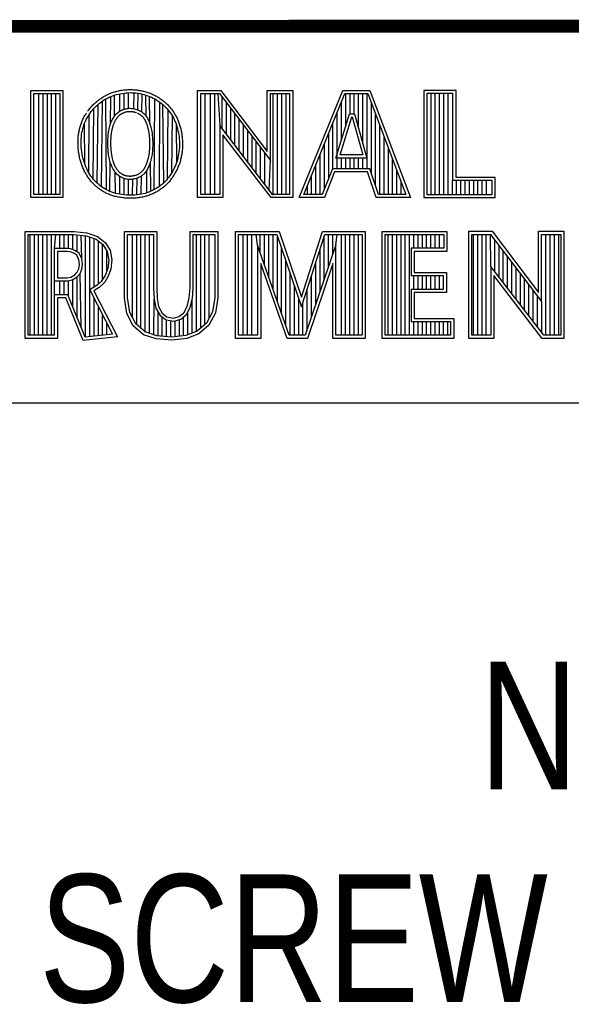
# Model space of a CAD drawing. Header units: inches. Extents: x 0 to 22, y 0 to 17.
# Tile 20 of 26: x 17.589 to 18.452, y 1.428 to 2.97. Entities that reach past the tile are written whole.
import ezdxf

# ---------------------------------------------------------------- set-up
doc = ezdxf.new("R2010")
doc.units = ezdxf.units.IN
doc.header["$LTSCALE"] = 1.21
doc.header["$MEASUREMENT"] = 0
doc.layers.get('0').update_dxf_attribs({"linetype": 'CONTINUOUS'})
doc.styles.get("Standard").update_dxf_attribs({"font": 'txt', "width": 0.8})

msp = doc.modelspace()

# ---------------------------------------------------------------- linework, layer by layer
at = {"color": 2, "linetype": 'CONTINUOUS'}
for p, q in [((16.3737, 2.9596), (21.5037, 2.9596)), ((16.375, 2.96), (21.5, 2.96)), ((17.6059, 2.8591), (17.6565, 2.8591)), ((17.6059, 2.6915), (17.6059, 2.8591)), ((17.6108, 2.8542), (17.6516, 2.8542)), ((17.6108, 2.6964), (17.6108, 2.8542)), ((17.6187, 2.6964), (17.6187, 2.8542)), ((17.6254, 2.6964), (17.6254, 2.8542)), ((17.632, 2.6964), (17.632, 2.8542)), ((17.6387, 2.6964), (17.6387, 2.8542)), ((17.6454, 2.6964), (17.6454, 2.8542)), ((17.6516, 2.8542), (17.6516, 2.6964)), ((17.6565, 2.8591), (17.6565, 2.6915)), ((17.7399, 2.8526), (17.7429, 2.8534)), ((17.7429, 2.8534), (17.7459, 2.8541)), ((17.7455, 2.8267), (17.7455, 2.854)), ((17.7459, 2.8541), (17.749, 2.8546)), ((17.749, 2.8546), (17.7522, 2.8551)), ((17.7522, 2.8551), (17.7553, 2.8554)), ((17.7522, 2.8298), (17.7522, 2.8551)), ((17.7553, 2.8554), (17.7585, 2.8556)), ((17.7585, 2.8556), (17.7616, 2.8557)), ((17.7589, 2.8311), (17.7589, 2.8556)), ((17.7616, 2.8557), (17.7648, 2.8556)), ((17.7648, 2.8556), (17.768, 2.8555)), ((17.7676, 2.8306), (17.768, 2.8555)), ((17.768, 2.8555), (17.7711, 2.8552)), ((17.7711, 2.8552), (17.7742, 2.8548)), ((17.7739, 2.8287), (17.7742, 2.8548)), ((17.7742, 2.8548), (17.7773, 2.8542)), ((17.7773, 2.8542), (17.7804, 2.8536)), ((17.7801, 2.8254), (17.7804, 2.8536)), ((17.7804, 2.8536), (17.7834, 2.8528)), ((17.8673, 2.8592), (17.9039, 2.8592)), ((17.8673, 2.6915), (17.8673, 2.8592)), ((17.8721, 2.8543), (17.9015, 2.8543)), ((17.8721, 2.6963), (17.8721, 2.8543)), ((17.879, 2.6963), (17.879, 2.8543)), ((17.8874, 2.6963), (17.8874, 2.8543)), ((17.8941, 2.6963), (17.8941, 2.8543)), ((17.8991, 2.8543), (17.9019, 2.8042)), ((17.9015, 2.8543), (17.9813, 2.7492)), ((17.9039, 2.8592), (17.9764, 2.7636)), ((17.9764, 2.8592), (18.0162, 2.8592)), ((17.9764, 2.7636), (17.9764, 2.8592)), ((17.9813, 2.8543), (18.0114, 2.8543)), ((17.9813, 2.7492), (17.9813, 2.8543)), ((17.9858, 2.695), (17.9858, 2.8543)), ((17.9925, 2.6963), (17.9925, 2.8543)), ((17.9992, 2.6963), (17.9992, 2.8543)), ((18.0059, 2.6963), (18.0059, 2.8543)), ((18.0114, 2.8543), (18.0114, 2.6963)), ((18.0162, 2.8592), (18.0162, 2.6915)), ((18.0262, 2.6915), (18.0946, 2.8591)), ((18.0334, 2.6964), (18.0979, 2.8542)), ((18.0946, 2.8591), (18.1369, 2.8591)), ((18.0979, 2.8542), (18.1336, 2.8542)), ((18.0993, 2.803), (18.0993, 2.8542)), ((18.106, 2.8228), (18.106, 2.8542)), ((18.1127, 2.8228), (18.1127, 2.8542)), ((18.1193, 2.8002), (18.1193, 2.8542)), ((18.126, 2.7756), (18.126, 2.8542)), ((18.1327, 2.7364), (18.1327, 2.8542)), ((18.1336, 2.8542), (18.1935, 2.6964)), ((18.1369, 2.8591), (18.2005, 2.6915)), ((18.272, 2.8591), (18.2214, 2.8591)), ((18.2214, 2.8591), (18.2214, 2.6915)), ((18.2671, 2.8542), (18.2262, 2.8542)), ((18.2262, 2.8542), (18.2262, 2.6964)), ((18.2328, 2.6964), (18.2328, 2.8542)), ((18.2395, 2.6964), (18.2395, 2.8542)), ((18.2462, 2.6964), (18.2462, 2.8542)), ((18.2529, 2.6964), (18.2529, 2.8542)), ((18.2595, 2.6964), (18.2595, 2.8542)), ((18.2671, 2.7179), (18.2671, 2.8542)), ((18.272, 2.7227), (18.272, 2.8591)), ((17.7114, 2.8372), (17.7138, 2.8392)), ((17.7138, 2.8392), (17.7162, 2.841)), ((17.7162, 2.841), (17.7186, 2.8427)), ((17.717, 2.7082), (17.7186, 2.8427)), ((17.7186, 2.8427), (17.721, 2.8444)), ((17.721, 2.8444), (17.7235, 2.8459)), ((17.7235, 2.8459), (17.7261, 2.8472)), ((17.7246, 2.7036), (17.7235, 2.8459)), ((17.7261, 2.8472), (17.7287, 2.8485)), ((17.7287, 2.8485), (17.7314, 2.8497)), ((17.731, 2.807), (17.7314, 2.8497)), ((17.7314, 2.8497), (17.7342, 2.8508)), ((17.7342, 2.8508), (17.737, 2.8517)), ((17.737, 2.8517), (17.7399, 2.8526)), ((17.7374, 2.8193), (17.737, 2.8517)), ((17.7834, 2.8528), (17.7864, 2.8519)), ((17.7864, 2.8519), (17.7893, 2.8509)), ((17.7867, 2.8189), (17.7864, 2.8519)), ((17.7893, 2.8509), (17.7922, 2.8498)), ((17.7922, 2.8498), (17.795, 2.8486)), ((17.7927, 2.8065), (17.7922, 2.8498)), ((17.795, 2.8486), (17.7977, 2.8472)), ((17.7977, 2.8472), (17.8004, 2.8458)), ((17.7995, 2.7039), (17.8004, 2.8458)), ((17.8004, 2.8458), (17.8031, 2.8443)), ((17.8031, 2.8443), (17.8056, 2.8426)), ((17.8056, 2.8426), (17.8081, 2.8409)), ((17.8074, 2.7088), (17.8081, 2.8409)), ((17.8081, 2.8409), (17.8105, 2.839)), ((17.8105, 2.839), (17.8128, 2.8371)), ((17.9057, 2.7992), (17.9057, 2.8487)), ((17.9124, 2.7905), (17.9124, 2.8399)), ((18.0926, 2.7814), (18.0926, 2.8414)), ((18.1394, 2.7295), (18.1394, 2.8389)), ((17.6973, 2.8211), (17.699, 2.8236)), ((17.699, 2.8236), (17.7008, 2.826)), ((17.7008, 2.826), (17.7028, 2.8284)), ((17.7028, 2.8284), (17.7048, 2.8307)), ((17.704, 2.7203), (17.7048, 2.8307)), ((17.7048, 2.8307), (17.707, 2.833)), ((17.707, 2.833), (17.7092, 2.8351)), ((17.7092, 2.8351), (17.7114, 2.8372)), ((17.7102, 2.7138), (17.7114, 2.8372)), ((17.7395, 2.8218), (17.7407, 2.823)), ((17.7407, 2.823), (17.742, 2.8241)), ((17.742, 2.8241), (17.7432, 2.8252)), ((17.7432, 2.8252), (17.7446, 2.8261)), ((17.7446, 2.8261), (17.746, 2.827)), ((17.746, 2.827), (17.7474, 2.8278)), ((17.7474, 2.8278), (17.7488, 2.8285)), ((17.7488, 2.8285), (17.7503, 2.8291)), ((17.7503, 2.8291), (17.7519, 2.8297)), ((17.7519, 2.8297), (17.7535, 2.8301)), ((17.7535, 2.8301), (17.7551, 2.8305)), ((17.7551, 2.8305), (17.7567, 2.8308)), ((17.7567, 2.8308), (17.7584, 2.8311)), ((17.7584, 2.8311), (17.7601, 2.8312)), ((17.7601, 2.8312), (17.7618, 2.8312)), ((17.7618, 2.8312), (17.7636, 2.8311)), ((17.7636, 2.8311), (17.7653, 2.831)), ((17.7653, 2.831), (17.767, 2.8307)), ((17.767, 2.8307), (17.7686, 2.8304)), ((17.7686, 2.8304), (17.7703, 2.83)), ((17.7703, 2.83), (17.7719, 2.8295)), ((17.7719, 2.8295), (17.7734, 2.8289)), ((17.7734, 2.8289), (17.775, 2.8283)), ((17.775, 2.8283), (17.7764, 2.8276)), ((17.7764, 2.8276), (17.7778, 2.8268)), ((17.7778, 2.8268), (17.7792, 2.826)), ((17.7792, 2.826), (17.7805, 2.8251)), ((17.7805, 2.8251), (17.7817, 2.8242)), ((17.7817, 2.8242), (17.7829, 2.8232)), ((17.7829, 2.8232), (17.784, 2.8221)), ((17.8128, 2.8371), (17.815, 2.8351)), ((17.8143, 2.7145), (17.8128, 2.8371)), ((17.815, 2.8351), (17.8171, 2.833)), ((17.8171, 2.833), (17.8192, 2.8308)), ((17.8192, 2.8308), (17.8211, 2.8285)), ((17.8203, 2.721), (17.8211, 2.8285)), ((17.8211, 2.8285), (17.823, 2.8262)), ((17.823, 2.8262), (17.8247, 2.8238)), ((17.8247, 2.8238), (17.8264, 2.8214)), ((17.9191, 2.7818), (17.9191, 2.8311)), ((17.9258, 2.7731), (17.9258, 2.8223)), ((18.084, 2.7533), (18.1054, 2.8228)), ((18.086, 2.7364), (18.086, 2.825)), ((18.1054, 2.8228), (18.1132, 2.8228)), ((18.1132, 2.8228), (18.1321, 2.7533)), ((17.6893, 2.8053), (17.6904, 2.8081)), ((17.6904, 2.8081), (17.6915, 2.8108)), ((17.6905, 2.7441), (17.6904, 2.8081)), ((17.6915, 2.8108), (17.6928, 2.8135)), ((17.6928, 2.8135), (17.6942, 2.8161)), ((17.6942, 2.8161), (17.6957, 2.8186)), ((17.6957, 2.8186), (17.6973, 2.8211)), ((17.6971, 2.7301), (17.6973, 2.8211)), ((17.7309, 2.8068), (17.7316, 2.8085)), ((17.7316, 2.8085), (17.7322, 2.8101)), ((17.7322, 2.8101), (17.7329, 2.8117)), ((17.7329, 2.8117), (17.7337, 2.8133)), ((17.7337, 2.8133), (17.7345, 2.8149)), ((17.7345, 2.8149), (17.7354, 2.8164)), ((17.7354, 2.8164), (17.7364, 2.8178)), ((17.7364, 2.8178), (17.7374, 2.8192)), ((17.7374, 2.8192), (17.7384, 2.8206)), ((17.7384, 2.8206), (17.7395, 2.8218)), ((17.784, 2.8221), (17.785, 2.821)), ((17.785, 2.821), (17.786, 2.8198)), ((17.786, 2.8198), (17.7869, 2.8186)), ((17.7869, 2.8186), (17.7878, 2.8173)), ((17.7878, 2.8173), (17.7886, 2.816)), ((17.7886, 2.816), (17.7894, 2.8146)), ((17.7894, 2.8146), (17.7901, 2.8132)), ((17.7901, 2.8132), (17.7908, 2.8116)), ((17.7908, 2.8116), (17.7914, 2.8101)), ((17.7914, 2.8101), (17.7921, 2.8084)), ((17.7921, 2.8084), (17.7927, 2.8067)), ((17.8264, 2.8214), (17.8279, 2.8189)), ((17.8271, 2.7309), (17.8279, 2.8189)), ((17.8279, 2.8189), (17.8294, 2.8163)), ((17.8294, 2.8163), (17.8307, 2.8137)), ((17.8307, 2.8137), (17.8319, 2.811)), ((17.8319, 2.811), (17.8331, 2.8082)), ((17.8331, 2.8082), (17.8341, 2.8053)), ((17.9324, 2.7645), (17.9324, 2.8135)), ((18.0793, 2.7364), (18.0793, 2.8087)), ((18.0905, 2.7581), (18.109, 2.8179)), ((18.109, 2.8179), (18.1095, 2.8179)), ((18.1095, 2.8179), (18.1258, 2.7581)), ((18.146, 2.7096), (18.146, 2.8213)), ((17.6857, 2.7901), (17.6862, 2.7933)), ((17.6862, 2.7933), (17.6868, 2.7964)), ((17.6868, 2.7964), (17.6876, 2.7995)), ((17.6876, 2.7995), (17.6884, 2.8024)), ((17.6884, 2.8024), (17.6893, 2.8053)), ((17.7274, 2.79), (17.7276, 2.7921)), ((17.7276, 2.7921), (17.7279, 2.7941)), ((17.7279, 2.7941), (17.7282, 2.7961)), ((17.7282, 2.7961), (17.7286, 2.798)), ((17.7286, 2.798), (17.729, 2.7998)), ((17.729, 2.7998), (17.7294, 2.8016)), ((17.7294, 2.8016), (17.7299, 2.8034)), ((17.7299, 2.8034), (17.7304, 2.8051)), ((17.7304, 2.8051), (17.7309, 2.8068)), ((17.7927, 2.8067), (17.7932, 2.8048)), ((17.7932, 2.8048), (17.7938, 2.8029)), ((17.7938, 2.8029), (17.7943, 2.801)), ((17.7943, 2.801), (17.7948, 2.799)), ((17.7948, 2.799), (17.7952, 2.7969)), ((17.7952, 2.7969), (17.7956, 2.7947)), ((17.7956, 2.7947), (17.7959, 2.7925)), ((17.7959, 2.7925), (17.7962, 2.7903)), ((17.8341, 2.8053), (17.835, 2.8024)), ((17.8347, 2.7475), (17.8341, 2.8053)), ((17.835, 2.8024), (17.8359, 2.7993)), ((17.8359, 2.7993), (17.8366, 2.7961)), ((17.8366, 2.7961), (17.8373, 2.7929)), ((17.8373, 2.7929), (17.8378, 2.7896)), ((17.9848, 2.6963), (17.9019, 2.8042)), ((17.9019, 2.8042), (17.9019, 2.6963)), ((17.9391, 2.7558), (17.9391, 2.8047)), ((17.9458, 2.7471), (17.9458, 2.7959)), ((18.0726, 2.7214), (18.0726, 2.7924)), ((18.1527, 2.6964), (18.1527, 2.8038)), ((17.6849, 2.7803), (17.6851, 2.7836)), ((17.6849, 2.7769), (17.6849, 2.7803)), ((17.6849, 2.7735), (17.6849, 2.7769)), ((17.6851, 2.7836), (17.6853, 2.7869)), ((17.6853, 2.7869), (17.6857, 2.7901)), ((17.7267, 2.7789), (17.7268, 2.7812)), ((17.7267, 2.7766), (17.7267, 2.7789)), ((17.7267, 2.7743), (17.7267, 2.7766)), ((17.7268, 2.7812), (17.7269, 2.7835)), ((17.7269, 2.7835), (17.727, 2.7857)), ((17.727, 2.7857), (17.7272, 2.7879)), ((17.7272, 2.7879), (17.7274, 2.79)), ((17.7962, 2.7903), (17.7964, 2.7881)), ((17.7964, 2.7881), (17.7966, 2.7858)), ((17.7966, 2.7858), (17.7968, 2.7835)), ((17.7968, 2.7835), (17.7969, 2.7812)), ((17.7969, 2.7812), (17.797, 2.7789)), ((17.797, 2.7789), (17.797, 2.7765)), ((17.797, 2.7765), (17.797, 2.7742)), ((17.8378, 2.7896), (17.8382, 2.7863)), ((17.8382, 2.7863), (17.8386, 2.783)), ((17.8386, 2.783), (17.8388, 2.7796)), ((17.8388, 2.7796), (17.8389, 2.7762)), ((17.8389, 2.7762), (17.8388, 2.7729)), ((17.9824, 2.6915), (17.9067, 2.7899)), ((17.9067, 2.7899), (17.9067, 2.6915)), ((17.9525, 2.7384), (17.9525, 2.7871)), ((17.9591, 2.7297), (17.9591, 2.7783)), ((18.1594, 2.6964), (18.1594, 2.7862)), ((17.6851, 2.7701), (17.6849, 2.7735)), ((17.6854, 2.7668), (17.6851, 2.7701)), ((17.6859, 2.7634), (17.6854, 2.7668)), ((17.6864, 2.76), (17.6859, 2.7634)), ((17.7268, 2.772), (17.7267, 2.7743)), ((17.7269, 2.7696), (17.7268, 2.772)), ((17.727, 2.7673), (17.7269, 2.7696)), ((17.7272, 2.765), (17.727, 2.7673)), ((17.7274, 2.7628), (17.7272, 2.765)), ((17.7277, 2.7606), (17.7274, 2.7628)), ((17.7962, 2.7608), (17.7959, 2.7586)), ((17.7965, 2.7629), (17.7962, 2.7608)), ((17.7967, 2.7652), (17.7965, 2.7629)), ((17.7968, 2.7674), (17.7967, 2.7652)), ((17.7969, 2.7697), (17.7968, 2.7674)), ((17.797, 2.7719), (17.7969, 2.7697)), ((17.797, 2.7742), (17.797, 2.7719)), ((17.8381, 2.763), (17.8376, 2.7598)), ((17.8385, 2.7663), (17.8381, 2.763)), ((17.8387, 2.7696), (17.8385, 2.7663)), ((17.8388, 2.7729), (17.8387, 2.7696)), ((17.9658, 2.7211), (17.9658, 2.7695)), ((17.9725, 2.7124), (17.9725, 2.7607)), ((18.0659, 2.7048), (18.0659, 2.776)), ((18.1661, 2.6964), (18.1661, 2.7686)), ((17.687, 2.7567), (17.6864, 2.76)), ((17.6878, 2.7535), (17.687, 2.7567)), ((17.6886, 2.7503), (17.6878, 2.7535)), ((17.6895, 2.7471), (17.6886, 2.7503)), ((17.6905, 2.7441), (17.6895, 2.7471)), ((17.728, 2.7584), (17.7277, 2.7606)), ((17.7283, 2.7563), (17.728, 2.7584)), ((17.7287, 2.7543), (17.7283, 2.7563)), ((17.7291, 2.7523), (17.7287, 2.7543)), ((17.7295, 2.7503), (17.7291, 2.7523)), ((17.73, 2.7485), (17.7295, 2.7503)), ((17.7306, 2.7466), (17.73, 2.7485)), ((17.7301, 2.701), (17.7305, 2.7469)), ((17.7311, 2.7449), (17.7306, 2.7466)), ((17.7932, 2.7469), (17.7926, 2.7451)), ((17.7938, 2.7487), (17.7932, 2.7469)), ((17.7939, 2.7012), (17.7934, 2.7475)), ((17.7943, 2.7506), (17.7938, 2.7487)), ((17.7947, 2.7525), (17.7943, 2.7506)), ((17.7952, 2.7545), (17.7947, 2.7525)), ((17.7956, 2.7565), (17.7952, 2.7545)), ((17.7959, 2.7586), (17.7956, 2.7565)), ((17.8347, 2.7475), (17.8336, 2.7446)), ((17.8356, 2.7505), (17.8347, 2.7475)), ((17.8364, 2.7535), (17.8356, 2.7505)), ((17.837, 2.7566), (17.8364, 2.7535)), ((17.8376, 2.7598), (17.837, 2.7566)), ((17.9792, 2.7037), (17.9813, 2.7492)), ((18.0593, 2.6964), (18.0593, 2.7597)), ((18.1321, 2.7533), (18.084, 2.7533)), ((18.1258, 2.7581), (18.0905, 2.7581)), ((18.0926, 2.7364), (18.0926, 2.7533)), ((18.0993, 2.7364), (18.0993, 2.7533)), ((18.106, 2.7364), (18.106, 2.7533)), ((18.1127, 2.7364), (18.1127, 2.7533)), ((18.1193, 2.7364), (18.1193, 2.7533)), ((18.126, 2.7364), (18.126, 2.7533)), ((18.1727, 2.6964), (18.1727, 2.751)), ((17.6917, 2.7411), (17.6905, 2.7441)), ((17.6929, 2.7383), (17.6917, 2.7411)), ((17.6942, 2.7355), (17.6929, 2.7383)), ((17.6956, 2.7327), (17.6942, 2.7355)), ((17.6971, 2.7301), (17.6956, 2.7327)), ((17.6987, 2.7275), (17.6971, 2.7301)), ((17.7318, 2.7431), (17.7311, 2.7449)), ((17.7324, 2.7414), (17.7318, 2.7431)), ((17.7331, 2.7398), (17.7324, 2.7414)), ((17.7339, 2.7382), (17.7331, 2.7398)), ((17.7347, 2.7366), (17.7339, 2.7382)), ((17.7355, 2.7351), (17.7347, 2.7366)), ((17.7365, 2.7337), (17.7355, 2.7351)), ((17.7374, 2.7323), (17.7365, 2.7337)), ((17.7385, 2.7309), (17.7374, 2.7323)), ((17.7388, 2.698), (17.7384, 2.7309)), ((17.7396, 2.7296), (17.7385, 2.7309)), ((17.7846, 2.7299), (17.7835, 2.7287)), ((17.7857, 2.7312), (17.7846, 2.7299)), ((17.7867, 2.7326), (17.7857, 2.7312)), ((17.7876, 2.734), (17.7867, 2.7326)), ((17.7884, 2.7354), (17.7876, 2.734)), ((17.788, 2.6989), (17.7876, 2.734)), ((17.7892, 2.7369), (17.7884, 2.7354)), ((17.79, 2.7385), (17.7892, 2.7369)), ((17.7907, 2.7401), (17.79, 2.7385)), ((17.7914, 2.7417), (17.7907, 2.7401)), ((17.792, 2.7434), (17.7914, 2.7417)), ((17.7926, 2.7451), (17.792, 2.7434)), ((17.8271, 2.7309), (17.8255, 2.7283)), ((17.8286, 2.7335), (17.8271, 2.7309)), ((17.83, 2.7362), (17.8286, 2.7335)), ((17.8313, 2.7389), (17.83, 2.7362)), ((17.8325, 2.7417), (17.8313, 2.7389)), ((17.8336, 2.7446), (17.8325, 2.7417)), ((18.0526, 2.6964), (18.0526, 2.7434)), ((18.0786, 2.7364), (18.0625, 2.6964)), ((18.0819, 2.7316), (18.0658, 2.6915)), ((18.137, 2.7364), (18.0786, 2.7364)), ((18.1335, 2.7316), (18.0819, 2.7316)), ((18.147, 2.6915), (18.1335, 2.7316)), ((18.1505, 2.6964), (18.137, 2.7364)), ((18.1794, 2.6964), (18.1794, 2.7334)), ((17.7003, 2.725), (17.6987, 2.7275)), ((17.7021, 2.7226), (17.7003, 2.725)), ((17.704, 2.7203), (17.7021, 2.7226)), ((17.706, 2.7181), (17.704, 2.7203)), ((17.708, 2.7159), (17.706, 2.7181)), ((17.7102, 2.7138), (17.708, 2.7159)), ((17.7408, 2.7283), (17.7396, 2.7296)), ((17.742, 2.7272), (17.7408, 2.7283)), ((17.7433, 2.7261), (17.742, 2.7272)), ((17.7446, 2.725), (17.7433, 2.7261)), ((17.746, 2.7241), (17.7446, 2.725)), ((17.7455, 2.6966), (17.7455, 2.7244)), ((17.7475, 2.7232), (17.746, 2.7241)), ((17.749, 2.7224), (17.7475, 2.7232)), ((17.7506, 2.7217), (17.749, 2.7224)), ((17.7522, 2.7212), (17.7506, 2.7217)), ((17.7538, 2.7207), (17.7522, 2.7212)), ((17.7522, 2.6956), (17.7522, 2.7212)), ((17.7555, 2.7203), (17.7538, 2.7207)), ((17.7572, 2.72), (17.7555, 2.7203)), ((17.7589, 2.7198), (17.7572, 2.72)), ((17.7606, 2.7197), (17.7589, 2.7198)), ((17.7589, 2.6952), (17.7589, 2.7198)), ((17.7624, 2.7198), (17.7606, 2.7197)), ((17.7641, 2.7199), (17.7624, 2.7198)), ((17.7658, 2.7201), (17.7641, 2.7199)), ((17.7655, 2.6952), (17.7659, 2.7201)), ((17.7675, 2.7204), (17.7658, 2.7201)), ((17.7692, 2.7208), (17.7675, 2.7204)), ((17.7709, 2.7213), (17.7692, 2.7208)), ((17.7725, 2.7218), (17.7709, 2.7213)), ((17.7722, 2.6956), (17.7725, 2.7218)), ((17.7741, 2.7224), (17.7725, 2.7218)), ((17.7756, 2.7231), (17.7741, 2.7224)), ((17.7771, 2.7238), (17.7756, 2.7231)), ((17.7785, 2.7246), (17.7771, 2.7238)), ((17.7798, 2.7255), (17.7785, 2.7246)), ((17.7789, 2.6966), (17.7792, 2.7251)), ((17.7811, 2.7265), (17.7798, 2.7255)), ((17.7824, 2.7276), (17.7811, 2.7265)), ((17.7835, 2.7287), (17.7824, 2.7276)), ((17.8143, 2.7145), (17.8121, 2.7125)), ((17.8164, 2.7166), (17.8143, 2.7145)), ((17.8184, 2.7188), (17.8164, 2.7166)), ((17.8203, 2.721), (17.8184, 2.7188)), ((17.8221, 2.7234), (17.8203, 2.721)), ((17.8239, 2.7258), (17.8221, 2.7234)), ((17.8255, 2.7283), (17.8239, 2.7258)), ((18.0459, 2.6964), (18.0459, 2.727)), ((18.1861, 2.6964), (18.1861, 2.7158)), ((18.2662, 2.6964), (18.2662, 2.7179)), ((18.3284, 2.7179), (18.2671, 2.7179)), ((18.3332, 2.7227), (18.272, 2.7227)), ((18.2729, 2.6964), (18.2729, 2.7179)), ((18.2796, 2.6964), (18.2796, 2.7179)), ((18.2862, 2.6964), (18.2862, 2.7179)), ((18.2929, 2.6964), (18.2929, 2.7179)), ((18.2996, 2.6964), (18.2996, 2.7179)), ((18.3063, 2.6964), (18.3063, 2.7179)), ((18.3129, 2.6964), (18.3129, 2.7179)), ((18.3196, 2.6964), (18.3196, 2.7179)), ((18.3284, 2.6964), (18.3284, 2.7179)), ((18.3332, 2.6915), (18.3332, 2.7227)), ((17.7124, 2.7119), (17.7102, 2.7138)), ((17.7147, 2.71), (17.7124, 2.7119)), ((17.717, 2.7082), (17.7147, 2.71)), ((17.7195, 2.7066), (17.717, 2.7082)), ((17.722, 2.705), (17.7195, 2.7066)), ((17.7246, 2.7036), (17.722, 2.705)), ((17.7273, 2.7022), (17.7246, 2.7036)), ((17.7301, 2.701), (17.7273, 2.7022)), ((17.733, 2.6999), (17.7301, 2.701)), ((17.736, 2.6989), (17.733, 2.6999)), ((17.788, 2.6989), (17.785, 2.698)), ((17.791, 2.7), (17.788, 2.6989)), ((17.7939, 2.7012), (17.791, 2.7)), ((17.7968, 2.7025), (17.7939, 2.7012)), ((17.7995, 2.7039), (17.7968, 2.7025)), ((17.8023, 2.7054), (17.7995, 2.7039)), ((17.8049, 2.707), (17.8023, 2.7054)), ((17.8074, 2.7088), (17.8049, 2.707)), ((17.8098, 2.7106), (17.8074, 2.7088)), ((17.8121, 2.7125), (17.8098, 2.7106)), ((18.0392, 2.6964), (18.0392, 2.7107)), ((17.6565, 2.6915), (17.6059, 2.6915)), ((17.6516, 2.6964), (17.6108, 2.6964)), ((17.7391, 2.698), (17.736, 2.6989)), ((17.7423, 2.6972), (17.7391, 2.698)), ((17.7456, 2.6966), (17.7423, 2.6972)), ((17.7489, 2.696), (17.7456, 2.6966)), ((17.7523, 2.6956), (17.7489, 2.696)), ((17.7557, 2.6953), (17.7523, 2.6956)), ((17.7591, 2.6952), (17.7557, 2.6953)), ((17.7625, 2.6951), (17.7591, 2.6952)), ((17.7659, 2.6952), (17.7625, 2.6951)), ((17.7692, 2.6953), (17.7659, 2.6952)), ((17.7724, 2.6956), (17.7692, 2.6953)), ((17.7756, 2.6961), (17.7724, 2.6956)), ((17.7788, 2.6966), (17.7756, 2.6961)), ((17.7819, 2.6972), (17.7788, 2.6966)), ((17.785, 2.698), (17.7819, 2.6972)), ((17.9067, 2.6915), (17.8673, 2.6915)), ((17.9019, 2.6963), (17.8721, 2.6963)), ((18.0162, 2.6915), (17.9824, 2.6915)), ((18.0114, 2.6963), (17.9848, 2.6963)), ((18.0658, 2.6915), (18.0262, 2.6915)), ((18.0625, 2.6964), (18.0334, 2.6964)), ((18.2005, 2.6915), (18.147, 2.6915)), ((18.1935, 2.6964), (18.1505, 2.6964)), ((18.2214, 2.6915), (18.3332, 2.6915)), ((18.2262, 2.6964), (18.3284, 2.6964)), ((17.5973, 2.6384), (17.674, 2.6384)), ((17.5973, 2.4708), (17.5973, 2.6384)), ((17.674, 2.6384), (17.6938, 2.6364)), ((17.7527, 2.6384), (17.8033, 2.6384)), ((17.7527, 2.5345), (17.7527, 2.6384)), ((17.8033, 2.6384), (17.8033, 2.5499)), ((17.8557, 2.6384), (17.899, 2.6384)), ((17.8557, 2.5499), (17.8557, 2.6384)), ((17.899, 2.6384), (17.899, 2.5345)), ((17.9264, 2.6384), (17.9949, 2.6384)), ((17.9264, 2.4708), (17.9264, 2.6384)), ((17.9949, 2.6384), (18.0298, 2.5355)), ((18.0298, 2.5355), (18.0629, 2.6384)), ((18.0629, 2.6384), (18.1299, 2.6384)), ((18.1299, 2.6384), (18.1299, 2.4708)), ((18.1564, 2.6384), (18.2578, 2.6384)), ((18.1564, 2.4708), (18.1564, 2.6384)), ((18.2578, 2.6384), (18.2578, 2.6071)), ((18.2918, 2.6385), (18.3284, 2.6385)), ((18.2918, 2.4708), (18.2918, 2.6385)), ((18.3284, 2.6385), (18.401, 2.5429)), ((18.401, 2.6385), (18.4408, 2.6385)), ((18.401, 2.5429), (18.401, 2.6385)), ((18.4408, 2.6385), (18.4408, 2.4708)), ((17.6021, 2.6335), (17.6737, 2.6335)), ((17.6021, 2.4756), (17.6021, 2.6335)), ((17.6051, 2.4756), (17.6051, 2.6335)), ((17.6117, 2.4756), (17.6117, 2.6335)), ((17.6184, 2.4756), (17.6184, 2.6335)), ((17.6251, 2.4756), (17.6251, 2.6335)), ((17.6318, 2.4756), (17.6318, 2.6335)), ((17.6384, 2.4756), (17.6384, 2.6335)), ((17.643, 2.6118), (17.6451, 2.6335)), ((17.6518, 2.6118), (17.6518, 2.6335)), ((17.6585, 2.6118), (17.6585, 2.6335)), ((17.6651, 2.6115), (17.6651, 2.6335)), ((17.6718, 2.6098), (17.6718, 2.6335)), ((17.6737, 2.6335), (17.6928, 2.6316)), ((17.6785, 2.6065), (17.6785, 2.633)), ((17.6858, 2.5956), (17.6852, 2.6324)), ((17.6918, 2.4729), (17.6918, 2.6317)), ((17.6928, 2.6316), (17.7082, 2.6262)), ((17.6938, 2.6364), (17.7106, 2.6305)), ((17.6985, 2.4736), (17.6985, 2.6296)), ((17.7052, 2.5512), (17.7052, 2.6273)), ((17.7082, 2.6262), (17.7187, 2.6179)), ((17.7106, 2.6305), (17.7224, 2.6212)), ((17.7119, 2.5554), (17.7119, 2.6233)), ((17.7575, 2.6335), (17.7984, 2.6335)), ((17.7575, 2.5349), (17.7575, 2.6335)), ((17.7653, 2.5033), (17.7653, 2.6335)), ((17.7719, 2.4924), (17.7719, 2.6335)), ((17.7786, 2.4866), (17.7786, 2.6335)), ((17.7853, 2.4808), (17.7853, 2.6335)), ((17.792, 2.4787), (17.792, 2.6335)), ((17.7984, 2.6335), (17.7984, 2.5497)), ((17.8606, 2.6335), (17.8941, 2.6335)), ((17.8606, 2.5499), (17.8606, 2.6335)), ((17.8654, 2.4812), (17.8654, 2.6335)), ((17.8721, 2.4868), (17.8721, 2.6335)), ((17.8788, 2.4924), (17.8788, 2.6335)), ((17.8854, 2.5024), (17.8854, 2.6335)), ((17.8941, 2.6335), (17.8941, 2.5349)), ((17.9313, 2.6335), (17.9914, 2.6335)), ((17.9313, 2.4756), (17.9313, 2.6335)), ((17.9388, 2.4756), (17.9388, 2.6335)), ((17.9455, 2.4756), (17.9455, 2.6335)), ((17.9522, 2.4756), (17.9522, 2.6335)), ((17.9613, 2.6167), (17.9589, 2.6335)), ((17.9655, 2.6046), (17.9655, 2.6335)), ((17.9722, 2.5856), (17.9722, 2.6335)), ((17.9789, 2.5666), (17.9789, 2.6335)), ((17.9856, 2.5475), (17.9856, 2.6335)), ((17.9914, 2.6335), (18.03, 2.52)), ((17.9922, 2.5285), (17.9922, 2.6311)), ((18.03, 2.52), (18.0664, 2.6335)), ((18.0657, 2.5634), (18.0657, 2.6311)), ((18.0664, 2.6335), (18.1251, 2.6335)), ((18.0723, 2.5831), (18.0723, 2.6335)), ((18.079, 2.6028), (18.079, 2.6335)), ((18.084, 2.6176), (18.0857, 2.6335)), ((18.0924, 2.4756), (18.0924, 2.6335)), ((18.099, 2.4756), (18.099, 2.6335)), ((18.1057, 2.4756), (18.1057, 2.6335)), ((18.1124, 2.4756), (18.1124, 2.6335)), ((18.1191, 2.4756), (18.1191, 2.6335)), ((18.1251, 2.6335), (18.1251, 2.4756)), ((18.1612, 2.6335), (18.253, 2.6335)), ((18.1612, 2.4756), (18.1612, 2.6335)), ((18.1658, 2.4756), (18.1658, 2.6335)), ((18.1725, 2.4756), (18.1725, 2.6335)), ((18.1791, 2.4756), (18.1791, 2.6335)), ((18.1858, 2.4756), (18.1858, 2.6335)), ((18.1925, 2.4756), (18.1925, 2.6335)), ((18.1992, 2.4756), (18.1992, 2.6335)), ((18.2058, 2.6119), (18.2058, 2.6335)), ((18.2125, 2.6119), (18.2125, 2.6335)), ((18.2192, 2.6119), (18.2192, 2.6335)), ((18.2259, 2.6119), (18.2259, 2.6335)), ((18.2325, 2.6119), (18.2325, 2.6335)), ((18.2392, 2.6119), (18.2392, 2.6335)), ((18.2459, 2.6119), (18.2459, 2.6335)), ((18.253, 2.6335), (18.253, 2.6119)), ((18.2967, 2.6336), (18.326, 2.6336)), ((18.2967, 2.4756), (18.2967, 2.6336)), ((18.2993, 2.4756), (18.2993, 2.6336)), ((18.306, 2.4756), (18.306, 2.6336)), ((18.3127, 2.4756), (18.3127, 2.6336)), ((18.3193, 2.4756), (18.3193, 2.6336)), ((18.326, 2.6336), (18.4058, 2.5284)), ((18.3264, 2.5834), (18.326, 2.6336)), ((18.3327, 2.5753), (18.3327, 2.6248)), ((18.4058, 2.6336), (18.4359, 2.6336)), ((18.4058, 2.5284), (18.4058, 2.6336)), ((18.4128, 2.4756), (18.4128, 2.6336)), ((18.4195, 2.4756), (18.4195, 2.6336)), ((18.4261, 2.4756), (18.4261, 2.6336)), ((18.4328, 2.4756), (18.4328, 2.6336)), ((18.4359, 2.6336), (18.4359, 2.4756)), ((17.6628, 2.6118), (17.643, 2.6118)), ((17.643, 2.4756), (17.643, 2.6118)), ((17.6628, 2.6069), (17.6479, 2.6069)), ((17.6479, 2.6069), (17.6479, 2.5656)), ((17.6684, 2.6111), (17.6628, 2.6118)), ((17.6678, 2.6063), (17.6628, 2.6069)), ((17.6751, 2.6086), (17.6684, 2.6111)), ((17.6818, 2.6043), (17.6751, 2.6086)), ((17.7185, 2.5619), (17.7185, 2.618)), ((17.7187, 2.6179), (17.7256, 2.607)), ((17.7224, 2.6212), (17.7302, 2.6088)), ((17.7252, 2.5765), (17.7252, 2.6075)), ((17.7256, 2.607), (17.7281, 2.5934)), ((17.7302, 2.6088), (17.733, 2.5936)), ((18.0108, 2.4756), (17.9613, 2.6167)), ((17.9613, 2.6167), (17.9613, 2.4756)), ((17.9989, 2.5095), (17.9989, 2.6115)), ((18.084, 2.6176), (18.0359, 2.4756)), ((18.059, 2.5437), (18.059, 2.6104)), ((18.084, 2.4756), (18.084, 2.6176)), ((18.253, 2.6119), (18.2018, 2.6119)), ((18.2018, 2.6119), (18.2018, 2.5692)), ((18.2578, 2.6071), (18.2066, 2.6071)), ((18.2066, 2.6071), (18.2066, 2.574)), ((18.3394, 2.5667), (18.3394, 2.6161)), ((18.346, 2.558), (18.346, 2.6073)), ((17.6733, 2.6041), (17.6678, 2.6063)), ((17.678, 2.601), (17.6733, 2.6041)), ((17.6814, 2.5936), (17.678, 2.601)), ((17.6823, 2.5864), (17.6814, 2.5936)), ((17.6858, 2.5956), (17.6818, 2.6043)), ((17.6872, 2.5871), (17.6858, 2.5956)), ((17.7281, 2.5934), (17.7266, 2.5801)), ((17.733, 2.5936), (17.7314, 2.579)), ((18.0056, 2.4904), (18.0056, 2.5918)), ((18.3527, 2.5493), (18.3527, 2.5985)), ((17.6789, 2.5743), (17.6814, 2.5799)), ((17.6814, 2.5799), (17.6823, 2.5864)), ((17.6834, 2.5723), (17.6862, 2.5792)), ((17.6862, 2.5792), (17.6872, 2.5871)), ((17.7266, 2.5801), (17.7224, 2.5693)), ((17.7314, 2.579), (17.7267, 2.5672)), ((18.0073, 2.4708), (17.9662, 2.5882)), ((17.9662, 2.5882), (17.9662, 2.4708)), ((18.0792, 2.5882), (18.0394, 2.4708)), ((18.0523, 2.524), (18.0523, 2.5896)), ((18.0792, 2.4708), (18.0792, 2.5882)), ((18.4094, 2.4756), (18.3264, 2.5834)), ((18.3264, 2.5834), (18.3264, 2.4756)), ((18.3594, 2.5406), (18.3594, 2.5897)), ((18.3661, 2.5319), (18.3661, 2.5809)), ((17.643, 2.5608), (17.6635, 2.5608)), ((17.6479, 2.5656), (17.6628, 2.5656)), ((17.6518, 2.5391), (17.6518, 2.5608)), ((17.6585, 2.5391), (17.6585, 2.5608)), ((17.6628, 2.5656), (17.6687, 2.5666)), ((17.6635, 2.5608), (17.6711, 2.5623)), ((17.6651, 2.5368), (17.6651, 2.5608)), ((17.6687, 2.5666), (17.6752, 2.5703)), ((17.6711, 2.5623), (17.6788, 2.567)), ((17.6718, 2.5203), (17.6718, 2.5625)), ((17.6752, 2.5703), (17.6789, 2.5743)), ((17.6785, 2.5038), (17.6785, 2.5667)), ((17.6788, 2.567), (17.6834, 2.5723)), ((17.6852, 2.4873), (17.6834, 2.5723)), ((17.7224, 2.5693), (17.7164, 2.5599)), ((17.7267, 2.5672), (17.7221, 2.5588)), ((18.0123, 2.4756), (18.0123, 2.5722)), ((18.0456, 2.5042), (18.0456, 2.5688)), ((18.2018, 2.5692), (18.252, 2.5692)), ((18.2058, 2.5474), (18.2058, 2.5692)), ((18.2066, 2.574), (18.2569, 2.574)), ((18.2125, 2.5474), (18.2125, 2.5692)), ((18.2192, 2.5474), (18.2192, 2.5692)), ((18.2259, 2.5474), (18.2259, 2.5692)), ((18.2325, 2.5474), (18.2325, 2.5692)), ((18.2392, 2.5474), (18.2392, 2.5692)), ((18.2459, 2.5474), (18.2459, 2.5692)), ((18.252, 2.5692), (18.252, 2.5474)), ((18.2569, 2.574), (18.2569, 2.5425)), ((18.407, 2.4708), (18.3313, 2.5692)), ((18.3313, 2.5692), (18.3313, 2.4708)), ((18.3727, 2.5233), (18.3727, 2.5721)), ((18.3794, 2.5146), (18.3794, 2.5633)), ((17.7101, 2.5543), (17.6983, 2.5469)), ((17.6983, 2.5469), (17.7341, 2.4775)), ((17.7131, 2.5504), (17.7047, 2.5451)), ((17.7047, 2.5451), (17.7417, 2.4734)), ((17.7164, 2.5599), (17.7101, 2.5543)), ((17.7196, 2.5563), (17.7131, 2.5504)), ((17.7221, 2.5588), (17.7196, 2.5563)), ((17.7984, 2.5497), (17.7992, 2.5322)), ((17.8033, 2.5499), (17.804, 2.5331)), ((17.8542, 2.5342), (17.8557, 2.5499)), ((17.8591, 2.5337), (17.8606, 2.5499)), ((18.0189, 2.4756), (18.0189, 2.5525)), ((18.039, 2.4845), (18.039, 2.548)), ((18.252, 2.5474), (18.2018, 2.5474)), ((18.2018, 2.5474), (18.2018, 2.4973)), ((18.3861, 2.5059), (18.3861, 2.5545)), ((18.3928, 2.4972), (18.3928, 2.5457)), ((17.6642, 2.5391), (17.643, 2.5391)), ((17.6609, 2.5343), (17.6479, 2.5343)), ((17.6479, 2.5343), (17.6479, 2.4708)), ((17.6879, 2.4675), (17.6609, 2.5343)), ((17.6911, 2.4728), (17.6642, 2.5391)), ((17.7052, 2.4743), (17.7052, 2.5336)), ((17.7563, 2.5096), (17.7527, 2.5345)), ((17.761, 2.5112), (17.7575, 2.5349)), ((17.7986, 2.4765), (17.7992, 2.5322)), ((17.7992, 2.5322), (17.8019, 2.5183)), ((17.804, 2.5331), (17.8062, 2.5206)), ((17.8509, 2.521), (17.8542, 2.5342)), ((17.8557, 2.5198), (17.8591, 2.5337)), ((17.8587, 2.4792), (17.8587, 2.5323)), ((17.8941, 2.5349), (17.8906, 2.5123)), ((17.899, 2.5345), (17.8953, 2.5107)), ((18.0256, 2.4756), (18.0256, 2.5329)), ((18.2569, 2.5425), (18.2066, 2.5425)), ((18.2066, 2.5425), (18.2066, 2.5022)), ((18.3994, 2.4886), (18.3994, 2.5369)), ((17.7119, 2.4751), (17.7119, 2.5206)), ((17.8019, 2.5183), (17.8087, 2.5066)), ((17.8062, 2.5206), (17.8117, 2.5104)), ((17.8458, 2.5107), (17.8509, 2.521)), ((17.8502, 2.5085), (17.8557, 2.5198)), ((18.0323, 2.4756), (18.0323, 2.5272)), ((18.4061, 2.4799), (18.4061, 2.5281)), ((17.7185, 2.4758), (17.7185, 2.5077)), ((17.7666, 2.4906), (17.7563, 2.5096)), ((17.7705, 2.4937), (17.761, 2.5112)), ((17.8053, 2.4742), (17.8053, 2.5124)), ((17.8087, 2.5066), (17.8182, 2.4997)), ((17.8117, 2.5104), (17.819, 2.5045)), ((17.812, 2.474), (17.812, 2.5042)), ((17.8182, 2.4997), (17.8305, 2.4979)), ((17.8187, 2.4734), (17.8187, 2.4994)), ((17.819, 2.5045), (17.8293, 2.5027)), ((17.8253, 2.4726), (17.8253, 2.4987)), ((17.8293, 2.5027), (17.8381, 2.5049)), ((17.8305, 2.4979), (17.8411, 2.501)), ((17.8381, 2.5049), (17.8458, 2.5107)), ((17.8387, 2.4742), (17.8387, 2.499)), ((17.8411, 2.501), (17.8502, 2.5085)), ((17.8454, 2.4751), (17.8454, 2.5046)), ((17.8521, 2.4767), (17.8521, 2.5101)), ((17.8906, 2.5123), (17.8812, 2.4944)), ((17.8953, 2.5107), (17.885, 2.4913)), ((18.2066, 2.5022), (18.2683, 2.5022)), ((18.2683, 2.5022), (18.2683, 2.4708)), ((17.7252, 2.4765), (17.7252, 2.4947)), ((17.7827, 2.4766), (17.7666, 2.4906)), ((17.7852, 2.4809), (17.7705, 2.4937)), ((17.832, 2.4734), (17.832, 2.4977)), ((17.8812, 2.4944), (17.8668, 2.4823)), ((17.885, 2.4913), (17.8693, 2.4781)), ((18.2018, 2.4973), (18.2635, 2.4973)), ((18.2058, 2.4756), (18.2058, 2.4973)), ((18.2125, 2.4756), (18.2125, 2.4973)), ((18.2192, 2.4756), (18.2192, 2.4973)), ((18.2259, 2.4756), (18.2259, 2.4973)), ((18.2325, 2.4756), (18.2325, 2.4973)), ((18.2392, 2.4756), (18.2392, 2.4973)), ((18.2459, 2.4756), (18.2459, 2.4973)), ((18.2526, 2.4756), (18.2526, 2.4973)), ((18.2593, 2.4756), (18.2593, 2.4973)), ((18.2635, 2.4973), (18.2635, 2.4756)), ((17.6479, 2.4708), (17.5973, 2.4708)), ((17.643, 2.4756), (17.6021, 2.4756)), ((17.7417, 2.4734), (17.6879, 2.4675)), ((17.7341, 2.4775), (17.6911, 2.4728)), ((17.8025, 2.47), (17.7827, 2.4766)), ((17.8035, 2.4748), (17.7852, 2.4809)), ((17.8264, 2.4678), (17.8025, 2.47)), ((17.8263, 2.4727), (17.8035, 2.4748)), ((17.849, 2.4755), (17.8263, 2.4727)), ((17.8502, 2.4708), (17.8264, 2.4678)), ((17.8668, 2.4823), (17.849, 2.4755)), ((17.8693, 2.4781), (17.8502, 2.4708)), ((17.9662, 2.4708), (17.9264, 2.4708)), ((17.9613, 2.4756), (17.9313, 2.4756)), ((18.0394, 2.4708), (18.0073, 2.4708)), ((18.0359, 2.4756), (18.0108, 2.4756)), ((18.1299, 2.4708), (18.0792, 2.4708)), ((18.1251, 2.4756), (18.084, 2.4756)), ((18.2683, 2.4708), (18.1564, 2.4708)), ((18.2635, 2.4756), (18.1612, 2.4756)), ((18.3313, 2.4708), (18.2918, 2.4708)), ((18.3264, 2.4756), (18.2967, 2.4756)), ((18.4408, 2.4708), (18.407, 2.4708)), ((18.4359, 2.4756), (18.4094, 2.4756)), ((16.7288, 2.37), (21.5, 2.37))]:
    msp.add_line(p, q, dxfattribs=at)
at = {"color": 7, "linetype": 'CONTINUOUS', "const_width": 0.02}
msp.add_lwpolyline([(13.6, 2.9595), (21.5, 2.96)], dxfattribs=at)
at = {"color": 2, "linetype": 'CONTINUOUS'}
for points, knots in [([(17.6951, 2.8265), (17.6957, 2.8273), (17.697, 2.829), (17.6991, 2.8316), (17.7012, 2.834), (17.7035, 2.8364), (17.7058, 2.8387), (17.7082, 2.8409), (17.7107, 2.8429), (17.7132, 2.8449), (17.7158, 2.8468), (17.7184, 2.8485), (17.7211, 2.8501), (17.7239, 2.8516), (17.7267, 2.8529), (17.7295, 2.8542), (17.7325, 2.8554), (17.7355, 2.8564), (17.7386, 2.8573), (17.7418, 2.8581), (17.745, 2.8589), (17.7483, 2.8594), (17.7516, 2.8599), (17.7549, 2.8603), (17.7583, 2.8605), (17.7616, 2.8606), (17.765, 2.8605), (17.7683, 2.8603), (17.7716, 2.86), (17.7749, 2.8596), (17.7782, 2.859), (17.7815, 2.8583), (17.7847, 2.8575), (17.7878, 2.8566), (17.791, 2.8555), (17.794, 2.8543), (17.797, 2.853), (17.7999, 2.8516), (17.8028, 2.8501), (17.8056, 2.8484), (17.8083, 2.8467), (17.811, 2.8448), (17.8135, 2.8428), (17.816, 2.8408), (17.8183, 2.8386), (17.8206, 2.8364), (17.8228, 2.8341), (17.8249, 2.8317), (17.8268, 2.8292), (17.8287, 2.8266), (17.8305, 2.824), (17.8321, 2.8214), (17.8337, 2.8186), (17.8351, 2.8158), (17.8364, 2.8129), (17.8376, 2.8099), (17.8387, 2.8069), (17.8397, 2.8037), (17.8406, 2.8005), (17.8414, 2.7972), (17.8421, 2.7938), (17.8426, 2.7903), (17.8431, 2.7868), (17.8434, 2.7833), (17.8436, 2.7798), (17.8437, 2.7763), (17.8437, 2.7728), (17.8436, 2.7693), (17.8433, 2.7658), (17.8429, 2.7624), (17.8424, 2.759), (17.8418, 2.7557), (17.8411, 2.7524), (17.8403, 2.7492), (17.8393, 2.746), (17.8382, 2.7429), (17.837, 2.7399), (17.8357, 2.7369), (17.8344, 2.734), (17.8329, 2.7312), (17.8313, 2.7284), (17.8296, 2.7257), (17.8279, 2.723), (17.826, 2.7205), (17.8241, 2.718), (17.8221, 2.7155), (17.8199, 2.7132), (17.8177, 2.711), (17.8153, 2.7088), (17.8128, 2.7067), (17.8102, 2.7048), (17.8075, 2.7029), (17.8047, 2.7012), (17.8018, 2.6996), (17.7989, 2.6981), (17.7958, 2.6967), (17.7927, 2.6954), (17.7895, 2.6943), (17.7863, 2.6933), (17.783, 2.6925), (17.7797, 2.6918), (17.7764, 2.6912), (17.773, 2.6908), (17.7695, 2.6905), (17.766, 2.6903), (17.7625, 2.6902), (17.759, 2.6903), (17.7554, 2.6905), (17.7518, 2.6908), (17.7483, 2.6912), (17.7447, 2.6918), (17.7413, 2.6924), (17.7379, 2.6933), (17.7345, 2.6942), (17.7313, 2.6953), (17.7282, 2.6965), (17.7252, 2.6978), (17.7223, 2.6992), (17.7195, 2.7008), (17.7168, 2.7025), (17.7142, 2.7043), (17.7117, 2.7062), (17.7092, 2.7082), (17.7069, 2.7103), (17.7046, 2.7125), (17.7024, 2.7148), (17.7003, 2.7172), (17.6983, 2.7197), (17.6964, 2.7222), (17.6946, 2.7249), (17.6929, 2.7276), (17.6913, 2.7304), (17.6898, 2.7333), (17.6884, 2.7363), (17.6871, 2.7393), (17.6859, 2.7425), (17.6849, 2.7457), (17.6839, 2.749), (17.683, 2.7523), (17.6822, 2.7557), (17.6816, 2.7592), (17.681, 2.7627), (17.6806, 2.7662), (17.6803, 2.7698), (17.6801, 2.7733), (17.68, 2.7769), (17.68, 2.7804), (17.6802, 2.7839), (17.6805, 2.7874), (17.6809, 2.7908), (17.6814, 2.7941), (17.6821, 2.7974), (17.6828, 2.8007), (17.6837, 2.8038), (17.6847, 2.8069), (17.6858, 2.8099), (17.6871, 2.8128), (17.6884, 2.8157), (17.6899, 2.8185), (17.6915, 2.8212), (17.6926, 2.823), (17.6932, 2.8238)], [0, 0, 0, 0, 0.006131, 0.012311, 0.018522, 0.024745, 0.030965, 0.03716, 0.043317, 0.049414, 0.055442, 0.061419, 0.067359, 0.073285, 0.079217, 0.085174, 0.091176, 0.097243, 0.103389, 0.109608, 0.115887, 0.122209, 0.128566, 0.134948, 0.141339, 0.14773, 0.154108, 0.160476, 0.166834, 0.173176, 0.179505, 0.185815, 0.192108, 0.198383, 0.204637, 0.210869, 0.217084, 0.223277, 0.229454, 0.235614, 0.241758, 0.24789, 0.254011, 0.260117, 0.266209, 0.272286, 0.278348, 0.284387, 0.290405, 0.296402, 0.302372, 0.308334, 0.314302, 0.320295, 0.326333, 0.332435, 0.338618, 0.344901, 0.351292, 0.357785, 0.364362, 0.370998, 0.377683, 0.38439, 0.391105, 0.397807, 0.40448, 0.411115, 0.417715, 0.424271, 0.430775, 0.437234, 0.443635, 0.44998, 0.456268, 0.462503, 0.468694, 0.474845, 0.480961, 0.487049, 0.493113, 0.499152, 0.505181, 0.511193, 0.517204, 0.52321, 0.529234, 0.535275, 0.541351, 0.547471, 0.553651, 0.559883, 0.566166, 0.572487, 0.578838, 0.585211, 0.591602, 0.597998, 0.604394, 0.610804, 0.617234, 0.623698, 0.63021, 0.63677, 0.643394, 0.650087, 0.656849, 0.663662, 0.670495, 0.67732, 0.684112, 0.690846, 0.697496, 0.704042, 0.710462, 0.716774, 0.722995, 0.729145, 0.735239, 0.741293, 0.747323, 0.753343, 0.759363, 0.765391, 0.771423, 0.777463, 0.783519, 0.789584, 0.795666, 0.801763, 0.807882, 0.814029, 0.820215, 0.826447, 0.832735, 0.839087, 0.845514, 0.852019, 0.858606, 0.865266, 0.871979, 0.878728, 0.885504, 0.892282, 0.899051, 0.905795, 0.912502, 0.91916, 0.925765, 0.932311, 0.938789, 0.945193, 0.951515, 0.957749, 0.963896, 0.969976, 0.976002, 0.981997, 0.987983, 0.993978, 1, 1, 1, 1]), ([(17.773, 2.8238), (17.7734, 2.8237), (17.7742, 2.8233), (17.7754, 2.8226), (17.7765, 2.8219), (17.7776, 2.8212), (17.7786, 2.8204), (17.7796, 2.8196), (17.7805, 2.8187), (17.7814, 2.8178), (17.7822, 2.8168), (17.783, 2.8158), (17.7837, 2.8147), (17.7844, 2.8136), (17.7851, 2.8124), (17.7857, 2.8111), (17.7864, 2.8097), (17.7869, 2.8083), (17.7875, 2.8067), (17.7881, 2.8051), (17.7886, 2.8034), (17.7891, 2.8017), (17.7896, 2.7998), (17.79, 2.7979), (17.7904, 2.7959), (17.7908, 2.7939), (17.7911, 2.7918), (17.7914, 2.7897), (17.7916, 2.7876), (17.7918, 2.7854), (17.792, 2.7832), (17.7921, 2.781), (17.7922, 2.7787), (17.7922, 2.7765), (17.7922, 2.7743), (17.7922, 2.7721), (17.7921, 2.7699), (17.792, 2.7677), (17.7918, 2.7656), (17.7916, 2.7634), (17.7914, 2.7614), (17.7911, 2.7594), (17.7908, 2.7574), (17.7904, 2.7555), (17.79, 2.7536), (17.7896, 2.7518), (17.7891, 2.7501), (17.7886, 2.7484), (17.788, 2.7467), (17.7875, 2.7451), (17.7869, 2.7435), (17.7863, 2.742), (17.7856, 2.7406), (17.7849, 2.7392), (17.7842, 2.7378), (17.7835, 2.7365), (17.7827, 2.7353), (17.7818, 2.7342), (17.781, 2.7331), (17.7801, 2.7321), (17.7791, 2.7312), (17.7781, 2.7303), (17.777, 2.7295), (17.7759, 2.7288), (17.7748, 2.7281), (17.7735, 2.7274), (17.7722, 2.7269), (17.7709, 2.7263), (17.7695, 2.7259), (17.768, 2.7255), (17.7666, 2.7252), (17.7651, 2.7249), (17.7636, 2.7247), (17.7622, 2.7246), (17.7607, 2.7246), (17.7593, 2.7247), (17.7578, 2.7248), (17.7564, 2.725), (17.7551, 2.7254), (17.7537, 2.7258), (17.7524, 2.7262), (17.7511, 2.7268), (17.7498, 2.7274), (17.7486, 2.7282), (17.7475, 2.729), (17.7463, 2.7298), (17.7452, 2.7308), (17.7442, 2.7318), (17.7432, 2.7328), (17.7422, 2.7339), (17.7413, 2.7351), (17.7405, 2.7363), (17.7397, 2.7376), (17.7389, 2.739), (17.7382, 2.7404), (17.7375, 2.7418), (17.7369, 2.7433), (17.7363, 2.7448), (17.7357, 2.7464), (17.7352, 2.7481), (17.7347, 2.7498), (17.7342, 2.7515), (17.7338, 2.7533), (17.7334, 2.7552), (17.7331, 2.7572), (17.7328, 2.7592), (17.7325, 2.7612), (17.7322, 2.7633), (17.732, 2.7655), (17.7318, 2.7677), (17.7317, 2.7699), (17.7316, 2.7721), (17.7315, 2.7744), (17.7315, 2.7766), (17.7315, 2.7788), (17.7316, 2.781), (17.7317, 2.7832), (17.7318, 2.7853), (17.732, 2.7874), (17.7322, 2.7895), (17.7324, 2.7914), (17.7327, 2.7934), (17.733, 2.7952), (17.7333, 2.797), (17.7337, 2.7988), (17.7341, 2.8004), (17.7345, 2.8021), (17.735, 2.8037), (17.7355, 2.8052), (17.7361, 2.8067), (17.7367, 2.8082), (17.7373, 2.8097), (17.738, 2.8111), (17.7388, 2.8125), (17.7395, 2.8138), (17.7404, 2.8151), (17.7412, 2.8163), (17.7421, 2.8175), (17.7431, 2.8185), (17.7441, 2.8195), (17.7451, 2.8204), (17.7462, 2.8213), (17.7473, 2.8221), (17.7484, 2.8228), (17.7496, 2.8235), (17.7508, 2.8241), (17.7521, 2.8246), (17.7534, 2.8251), (17.7547, 2.8255), (17.7561, 2.8258), (17.7575, 2.8261), (17.7589, 2.8262), (17.7603, 2.8263), (17.7618, 2.8264), (17.7632, 2.8263), (17.7647, 2.8262), (17.7661, 2.8259), (17.7676, 2.8256), (17.769, 2.8253), (17.7703, 2.8249), (17.7713, 2.8246), (17.7717, 2.8244)], [0, 0, 0, 0, 0.005205, 0.010301, 0.015317, 0.020264, 0.025147, 0.029993, 0.034814, 0.03962, 0.044431, 0.049285, 0.054218, 0.059275, 0.064493, 0.069905, 0.075551, 0.081469, 0.08767, 0.094153, 0.100901, 0.107892, 0.115113, 0.122544, 0.130165, 0.137963, 0.145914, 0.154014, 0.162225, 0.170537, 0.178924, 0.187353, 0.19582, 0.204283, 0.21273, 0.221135, 0.229471, 0.237732, 0.245879, 0.253908, 0.261788, 0.269507, 0.277051, 0.284422, 0.291622, 0.298666, 0.305557, 0.31231, 0.318924, 0.325398, 0.331748, 0.33796, 0.344036, 0.349961, 0.355743, 0.36137, 0.366856, 0.372198, 0.377411, 0.382525, 0.387572, 0.392587, 0.397609, 0.402674, 0.40782, 0.413067, 0.418456, 0.423959, 0.429543, 0.435185, 0.440861, 0.446532, 0.452182, 0.457782, 0.463317, 0.468791, 0.474218, 0.479601, 0.484946, 0.490278, 0.495591, 0.500909, 0.506231, 0.511577, 0.516941, 0.522349, 0.527788, 0.533263, 0.53878, 0.544339, 0.549949, 0.555611, 0.561357, 0.567182, 0.57311, 0.579137, 0.58529, 0.591566, 0.597981, 0.604531, 0.611244, 0.618124, 0.625184, 0.632436, 0.639892, 0.647562, 0.65545, 0.66353, 0.671769, 0.680119, 0.68856, 0.697052, 0.705554, 0.714038, 0.722464, 0.730805, 0.73905, 0.747163, 0.755126, 0.762912, 0.770495, 0.777854, 0.784979, 0.791879, 0.79859, 0.805133, 0.811526, 0.817813, 0.824015, 0.830162, 0.836274, 0.842341, 0.84835, 0.854289, 0.860138, 0.865885, 0.871529, 0.87705, 0.882456, 0.887765, 0.892999, 0.898175, 0.903319, 0.908447, 0.913587, 0.918756, 0.923962, 0.929209, 0.934501, 0.939823, 0.945179, 0.950577, 0.956002, 0.961472, 0.966983, 0.972522, 0.978068, 0.983612, 0.98913, 0.994598, 1, 1, 1, 1])]:
    msp.add_open_spline(points, degree=3, knots=knots, dxfattribs=at)

# ---------------------------------------------------------------- texts
at = {"color": 7, "linetype": 'CONTINUOUS', "insert": (18.9387, 1.9646), "char_height": 0.2, "width": 3.2, "attachment_point": 2}
msp.add_mtext('NI USB cRIO\\PSCREW TERMINAL INPUT', dxfattribs=at)

doc.saveas('drawing.dxf')
